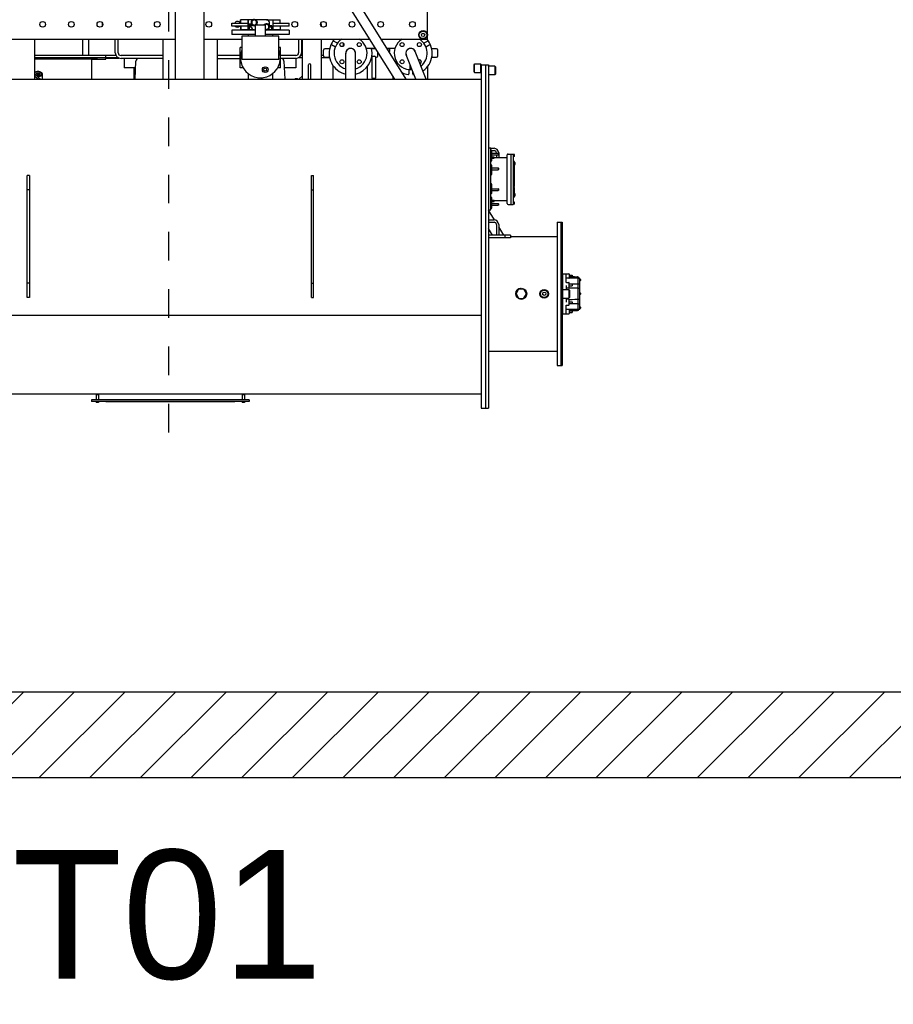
# Model space of a CAD drawing. Header units: metres. Extents: x 70279.8 to 70377.7, y 409251.8 to 409331.5.
# Tile 142 of 244: x 70322.8 to 70325.8, y 409310.7 to 409314.1. Entities that reach past the tile are written whole.
import ezdxf
from ezdxf.enums import TextEntityAlignment as Align

# ---------------------------------------------------------------- set-up
doc = ezdxf.new("R2010")
doc.units = ezdxf.units.M
doc.linetypes.add('CENTER', pattern=[2, 1.25, -0.25, 0.25, -0.25])
for name, color, linetype in [('02___PRT_ALL_AXES', 7, 'Continuous'), ('ASM_BASE_FEATURES', 7, 'Continuous'), ('PIPE', 7, 'Continuous'), ('PIPES', 7, 'Continuous'), ('PRT_AXIS', 7, 'Continuous')]:
    doc.layers.add(name, color=color, linetype=linetype)
doc.styles.add('Arial', font='arial.ttf')

# ---------------------------------------------------------------- blocks, each defined once
blk = doc.blocks.new('Transformer_Top_20170130')
at = {"color": 7, "linetype": 'Continuous'}
for p, q in [((-4360, 929), (-4360, 251)), ((-4085, 929), (-4085, -1091)), ((-3121, 903), (-3121, -24)), ((-3260, 551), (-3260, -713)), ((-4023.1, 486), (-4023.1, 494)), ((-4023.1, 494), (-3596.9, 494)), ((-3596.9, 486), (-4023.1, 486)), ((-3973.1, 486), (-3973.1, 494)), ((-3646.9, 486), (-3646.9, 494)), ((-3596.9, 486), (-3596.9, 494)), ((-3249.4, 467.5), (-3260, 455.1)), ((-3243.4, 467.5), (-3260, 448)), ((-3260, 467.5), (-3121, 467.5)), ((-3236.7, 466.2), (-3237.6, 467.5)), ((-3191, 270), (-3191, 467.5)), ((-3186, 174.9), (-3186, 467.5)), ((-3178, 183.8), (-3178, 467.5)), ((-3238.5, 443.2), (-3237.8, 444.2)), ((-3236.7, 445.8), (-3237.8, 444.2)), ((-3237.3, 444.9), (-3236.7, 445.8)), ((-3178, 300), (-3121, 300)), ((-3121, 280), (-3178, 280)), ((-4390, 252.5), (-4389.5, 253)), ((-4390, 245.5), (-4390, 252.5)), ((-4390, 245.5), (-4389.5, 245)), ((-4389.5, 245), (-4389.5, 253)), ((-4362, 253), (-4362, 245)), ((-4360, 251), (-4362, 253)), ((-4360, 247), (-4362, 245)), ((-4360, 251), (-4360, 247)), ((-4360, 247), (-4360, -259)), ((-3191, 270), (-3260, 270)), ((-4388, -231), (-4388, 219)), ((-4388, 219), (-4386, 219)), ((-3187, 220), (-3187, 172.4)), ((-3186, 220), (-3178, 220)), ((-3072.5, 231.5), (-3064, 231.5)), ((-3221, 115.6), (-3221, 156)), ((-3188, 156), (-3221, 156)), ((-3077.5, 144.8), (-3077.5, 135.2)), ((-3260, 120), (-3221, 120)), ((-3260, 117.5), (-3197.5, 114.5)), ((-3188, 21), (-3188, 128.2)), ((-3121, 21), (-3260, 21)), ((-3121, -124), (-3121, -255)), ((-3121, -169), (-3260, -169)), ((-3188, -169), (-3188, -250)), ((-4388, -231), (-4386, -231)), ((-3104.8, -302.5), (-3104.8, -220)), ((-3089.8, -220), (-3104.8, -220)), ((-3089.8, -302.5), (-3089.8, -220)), ((-3075.3, -276.5), (-3075.3, -220)), ((-3065.3, -220), (-3065.3, -276.5)), ((-4390, -257.5), (-4389.5, -257)), ((-4390, -264.5), (-4390, -257.5)), ((-4390, -264.5), (-4389.5, -265)), ((-4389.5, -265), (-4389.5, -257)), ((-4362, -257), (-4362, -265)), ((-4360, -259), (-4362, -257)), ((-4360, -263), (-4362, -265)), ((-4360, -259), (-4360, -263)), ((-4360, -263), (-4360, -1091)), ((-3221.3, -260.2), (-3221.3, -250)), ((-3221.3, -250), (-3149.3, -250)), ((-3190.3, -255), (-3190.3, -385)), ((-3110.3, -255), (-3190.3, -255)), ((-3149.3, -255), (-3149.3, -250)), ((-3110.3, -385), (-3110.3, -255)), ((-3089.8, -251), (-3087.8, -251)), ((-3087.8, -298.5), (-3087.8, -251)), ((-3075.3, -251.4), (-3087.8, -251.4)), ((-3065.3, -251.4), (-3052.8, -251.4)), ((-3052.8, -294.1), (-3052.8, -251)), ((-3240.8, -277.5), (-3260, -277.5)), ((-3104.8, -277.5), (-3110.3, -277.5)), ((-3110.3, -302.5), (-3070.3, -302.5)), ((-3052.8, -276.5), (-3087.8, -276.5)), ((-3087.8, -279), (-3072.9, -279)), ((-3074.2, -280.5), (-3084.8, -280.5)), ((-3077.8, -280.5), (-3077.8, -288.5)), ((-3074.2, -288.5), (-3074.2, -280.5)), ((-3072.9, -287.6), (-3067.8, -287.6)), ((-3067.4, -290.5), (-3072.1, -298.5)), ((-3072.1, -298.5), (-3067.4, -306.5)), ((-3070.3, -302.5), (-3070.3, -337.5)), ((-3067.8, -279), (-3052.8, -279)), ((-3058.2, -290.5), (-3067.4, -290.5)), ((-3067.4, -306.5), (-3058.2, -306.5)), ((-3053.6, -298.5), (-3058.2, -290.5)), ((-3058.2, -306.5), (-3053.6, -298.5)), ((-3255.1, -315), (-3260, -315)), ((-3255.1, -325), (-3260, -325)), ((-3255.3, -320), (-3255.3, -325)), ((-3110.3, -337.5), (-3070.3, -337.5)), ((-3104.8, -420), (-3104.8, -337.5)), ((-3089.8, -420), (-3089.8, -337.5)), ((-3084.8, -337.5), (-3087.1, -341.5)), ((-3087.1, -341.5), (-3082.4, -349.5)), ((-3073.2, -349.5), (-3068.6, -341.5)), ((-3068.6, -341.5), (-3070.9, -337.5)), ((-3052.8, -341.5), (-3052.8, -389)), ((-3240.8, -362.5), (-3260, -362.5)), ((-3104.8, -362.5), (-3110.3, -362.5)), ((-3087.8, -389), (-3087.8, -345.9)), ((-3052.8, -363.5), (-3087.8, -363.5)), ((-3084.8, -359.5), (-3073.9, -359.5)), ((-3082.4, -349.5), (-3073.2, -349.5)), ((-3075.3, -420), (-3075.3, -363.5)), ((-3065.3, -363.5), (-3065.3, -420)), ((-3197.5, -402.5), (-3260, -405.5)), ((-3221.3, -390), (-3221.3, -379.8)), ((-3221.3, -390), (-3149.3, -390)), ((-3221, -444), (-3221, -403.6)), ((-3190.3, -385), (-3110.3, -385)), ((-3188, -416.2), (-3188, -390)), ((-3149.3, -390), (-3149.3, -385)), ((-3121, -385), (-3121, -702.2)), ((-3089.8, -389), (-3087.8, -389)), ((-3075.3, -388.6), (-3087.8, -388.6)), ((-3065.3, -388.6), (-3052.8, -388.6)), ((-3188, -444), (-3221, -444)), ((-3089.8, -420), (-3104.8, -420)), ((-3248.7, -467.5), (-3260, -454.2)), ((-3260, -467.5), (-3121, -467.5)), ((-3186, -467.5), (-3186, -451.9)), ((-3178, -467.5), (-3178, -460.8)), ((-4023.1, -498), (-4023.1, -506)), ((-4023.1, -498), (-3596.9, -498)), ((-4023.1, -506), (-3596.9, -506)), ((-3973.1, -498), (-3973.1, -506)), ((-3646.9, -498), (-3646.9, -506)), ((-3596.9, -498), (-3596.9, -506)), ((-3260, -488.5), (-3210.7, -488.5)), ((-3260, -496.5), (-3210.7, -496.5)), ((-3121, -532.5), (-3260, -532.5)), ((-3186, -561.9), (-3186, -532.5)), ((-3183.9, -545), (-3183.9, -561.3)), ((-3159.3, -539.8), (-3178.8, -539.8)), ((-3178, -539.8), (-3178, -532.5)), ((-3154.2, -561.6), (-3154.2, -545)), ((-3070, -532.5), (-3075.2, -532.5)), ((-3070, -532.5), (-3066.5, -531.9)), ((-3066.5, -531.9), (-3064.8, -531)), ((-3260, -573.7), (-3213, -573.7)), ((-3139.6, -568.8), (-3147.3, -582.2)), ((-3135.2, -589.2), (-3127.5, -575.8)), ((-3144.5, -610), (-3134.9, -610)), ((-3217.1, -693.1), (-3260, -693.1)), ((-3257, -710), (-3260, -713)), ((-3260, -713), (-3260, -719)), ((-3260, -719), (-3260, -1091)), ((-3257, -722), (-3260, -719)), ((-3257, -710), (-3257, -722)), ((-3257, -710), (-3183, -710)), ((-3183, -722), (-3257, -722)), ((-3183.9, -708.7), (-3183.9, -710)), ((-3183.9, -722), (-3183.9, -724.9)), ((-3154.2, -723), (-3154.2, -708.4)), ((-3153, -714), (-3154.2, -714)), ((-3153, -717), (-3154.2, -717)), ((-3153, -722.3), (-3153, -689.8)), ((-3178.8, -730.1), (-3165.4, -730.1)), ((-3121, -742), (-3121, -903)), ((-3260, -783.7), (-3251.1, -783.7)), ((-3154.2, -771.6), (-3154.2, -762.8)), ((-3153, -790.2), (-3153, -762)), ((-3226.7, -838), (-3242.2, -838)), ((-3242.2, -852), (-3233.4, -852)), ((-3226.6, -843.5), (-3226.6, -846.5)), ((-3226.6, -843.5), (-3211.9, -843.5)), ((-3226.6, -846.5), (-3219.5, -846.5)), ((-3153, -844.4), (-3153, -842.5)), ((-3127.5, -904.2), (-3135.2, -890.8)), ((-3217.1, -903.1), (-3260, -903.1)), ((-3183.9, -918.7), (-3183.9, -934.9)), ((-3154.2, -934.9), (-3154.2, -918.4)), ((-3147.3, -897.8), (-3139.6, -911.2)), ((-3121, -903), (-1924.7, -903)), ((-3178.8, -940.1), (-3159.3, -940.1)), ((-3235, -1066), (-3237, -1068)), ((-3235, -1066), (-3209, -1066)), ((-3209, -1066), (-3207, -1068)), ((-4410, -1091), (-4410, -1116)), ((-3209, -1091), (-4410, -1091)), ((-3237, -1068), (-3207, -1068)), ((-3235, -1091), (-3237, -1089)), ((-3207, -1089), (-3237, -1089)), ((-3210, -1091), (-3210, -1116)), ((-3209, -1091), (-3207, -1089)), ((-3210, -1106), (-4410, -1106)), ((-3210, -1116), (-4410, -1116)), ((-3815, -1193), (-3815, -1116)), ((-3805, -1193), (-3805, -1116)), ((-3760, -1116), (-3760, -1136)), ((-3752, -1116), (-3752, -1136)), ((-3718.5, -1124.2), (-3718.5, -1116)), ((-3717.4, -1125.2), (-3710.7, -1125.2)), ((-3710.8, -1125.2), (-3710.8, -1127)), ((-3709.8, -1128), (-3675.2, -1128)), ((-3707.8, -1125.2), (-3654.6, -1125.2)), ((-3687.7, -1131.1), (-3687.8, -1131.9)), ((-3687.8, -1131.9), (-3687.8, -1132.9)), ((-3687.8, -1132.9), (-3687.7, -1133.8)), ((-3687.7, -1133.8), (-3687.7, -1134.5)), ((-3687.4, -1131.1), (-3687.6, -1132.7)), ((-3687.6, -1132.7), (-3687.4, -1134.1)), ((-3687, -1132.7), (-3687.6, -1132.7)), ((-3687.4, -1131.1), (-3687.2, -1130.9)), ((-3687.2, -1131.1), (-3687.4, -1131.1)), ((-3687.1, -1133.9), (-3687.4, -1134.1)), ((-3687, -1132.3), (-3687.2, -1130.9)), ((-3687.1, -1133.9), (-3687, -1132.3)), ((-3684.3, -1129), (-3686.8, -1129)), ((-3685, -1129), (-3685, -1128)), ((-3683.9, -1135.3), (-3683.8, -1134.4)), ((-3683.7, -1132), (-3683.8, -1130.9)), ((-3683.8, -1134.4), (-3683.7, -1133.3)), ((-3683.8, -1134.5), (-3683.4, -1134.5)), ((-3683.7, -1133.3), (-3683.7, -1132)), ((-3683.5, -1131.5), (-3683.4, -1132.3)), ((-3683.4, -1132.3), (-3683.4, -1133.2)), ((-3683.4, -1133.2), (-3683.4, -1134.1)), ((-3674, -1127), (-3674, -1125.2)), ((-3674, -1127.3), (-3674, -1127)), ((-3659.4, -1125.2), (-3659.4, -1127)), ((-3658.3, -1128), (-3627.8, -1128)), ((-3647.6, -1125.2), (-3572.4, -1125.2)), ((-3626.7, -1127.2), (-3626.6, -1127)), ((-3626.6, -1127), (-3626.6, -1125.2)), ((-3593.4, -1127), (-3593.4, -1125.2)), ((-3593.4, -1127), (-3593.3, -1127.2)), ((-3592.2, -1128), (-3561.7, -1128)), ((-3565.4, -1125.2), (-3512.2, -1125.2)), ((-3560.6, -1125.2), (-3560.6, -1127)), ((-3546, -1127), (-3546, -1125.2)), ((-3546, -1127), (-3546, -1127.2)), ((-3544.9, -1128), (-3544.8, -1128)), ((-3544.8, -1128), (-3510.2, -1128)), ((-3536.6, -1134.1), (-3536.6, -1133.2)), ((-3536.5, -1134.9), (-3536.6, -1134.1)), ((-3536.3, -1134.5), (-3536.6, -1134.5)), ((-3536.2, -1130), (-3536.4, -1131)), ((-3536.4, -1131), (-3536.4, -1132.1)), ((-3536.4, -1132.1), (-3536.4, -1133.3)), ((-3536.4, -1133.3), (-3536.3, -1134.4)), ((-3536.3, -1134.4), (-3536.2, -1135.3)), ((-3536.1, -1129.3), (-3536.2, -1130)), ((-3535.8, -1129), (-3536.1, -1129.3)), ((-3535.8, -1129), (-3533.3, -1129)), ((-3535.8, -1129), (-3535.8, -1129)), ((-3535, -1129), (-3535, -1128)), ((-3532.9, -1130.8), (-3533.1, -1131.7)), ((-3533.1, -1131.5), (-3532.6, -1131.5)), ((-3533.1, -1133.5), (-3533.1, -1131.7)), ((-3533.1, -1133.3), (-3532.6, -1133.3)), ((-3533.1, -1133.5), (-3532.8, -1134.2)), ((-3532.6, -1131.5), (-3532.9, -1130.8)), ((-3532.8, -1134.2), (-3532.6, -1133.3)), ((-3532.6, -1131.5), (-3532.6, -1133.3)), ((-3532.6, -1135.2), (-3532.5, -1134.7)), ((-3532.4, -1130.5), (-3532.5, -1130)), ((-3532.5, -1134.7), (-3532.4, -1134)), ((-3532.4, -1131.3), (-3532.4, -1130.5)), ((-3532.3, -1132.2), (-3532.4, -1131.3)), ((-3532.4, -1134), (-3532.3, -1133.2)), ((-3532.3, -1133.2), (-3532.3, -1132.2)), ((-3510, -1128), (-3510, -1136)), ((-3509.3, -1125.2), (-3502.6, -1125.2)), ((-3509.2, -1125.2), (-3509.2, -1127)), ((-3502, -1125), (-3502, -1136)), ((-3501.5, -1124.2), (-3501.5, -1116)), ((-3243, -1116), (-3245, -1118)), ((-3245, -1118), (-3215, -1118)), ((-3217, -1116), (-3215, -1118)), ((-3768, -1144), (-3805, -1144)), ((-3768, -1152), (-3805, -1152)), ((-3700.3, -1151), (-3700.8, -1150.5)), ((-3700.5, -1150.5), (-3700.8, -1150.5)), ((-3694.8, -1150.5), (-3700.5, -1150.5)), ((-3695.3, -1151), (-3700.3, -1151)), ((-3695.3, -1151), (-3694.8, -1150.5)), ((-3684.3, -1136), (-3686.8, -1136)), ((-3685, -1179.2), (-3685, -1136)), ((-3684.3, -1136), (-3684.1, -1135.8)), ((-3684.1, -1135.8), (-3683.9, -1135.3)), ((-3683.9, -1135.8), (-3684, -1135.5)), ((-3683.9, -1135.8), (-3683.9, -1135.8)), ((-3648.9, -1151), (-3649.4, -1150.5)), ((-3643.4, -1150.5), (-3649.4, -1150.5)), ((-3643.9, -1151), (-3648.9, -1151)), ((-3643.9, -1151), (-3643.4, -1150.5)), ((-3576.1, -1151), (-3576.6, -1150.5)), ((-3570.6, -1150.5), (-3576.6, -1150.5)), ((-3571.1, -1151), (-3576.1, -1151)), ((-3571.1, -1151), (-3570.6, -1150.5)), ((-3536.4, -1135.5), (-3536.5, -1134.9)), ((-3536.2, -1135.8), (-3536.4, -1135.5)), ((-3536.2, -1135.3), (-3536, -1135.9)), ((-3536.1, -1135.8), (-3536.2, -1135.8)), ((-3536.1, -1135.8), (-3536.1, -1135.8)), ((-3536, -1135.9), (-3535.8, -1136)), ((-3535.8, -1136), (-3533.3, -1136)), ((-3535.8, -1136), (-3535.8, -1136)), ((-3535, -1179.2), (-3535, -1136)), ((-3525.2, -1144), (-3535, -1144)), ((-3518, -1152), (-3535, -1152)), ((-3533.2, -1136), (-3533.1, -1136)), ((-3533.1, -1136), (-3532.9, -1135.8)), ((-3524.7, -1151), (-3525.2, -1150.5)), ((-3519.5, -1150.5), (-3525.2, -1150.5)), ((-3519.7, -1151), (-3524.7, -1151)), ((-3519.7, -1151), (-3519.2, -1150.5)), ((-3519.2, -1150.5), (-3519.5, -1150.5)), ((-3518, -1144), (-3519.2, -1144)), ((-3243, -1141), (-3245, -1139)), ((-3215, -1139), (-3245, -1139)), ((-3217, -1141), (-3243, -1141)), ((-3217, -1141), (-3215, -1139)), ((-3805, -1173), (-3815, -1173)), ((-3805, -1193), (-3815, -1193)), ((-3698, -1185.2), (-3698, -1202.2)), ((-3522, -1194.2), (-3698, -1194.2)), ((-3697, -1203.2), (-3523, -1203.2)), ((-3695, -1182.2), (-3525, -1182.2)), ((-3522, -1185.2), (-3522, -1202.2)), ((-4026, -1221.9), (-4026, -1240.1)), ((-4010.1, -1212.6), (-4025.9, -1221.7)), ((-3994.1, -1221.7), (-4009.9, -1212.6)), ((-3994, -1240.1), (-3994, -1221.9)), ((-3697, -1206.9), (-3697, -1203.7)), ((-3696.5, -1207.4), (-3690.5, -1207.4)), ((-3690, -1206.9), (-3690, -1203.7)), ((-3672.5, -1206.9), (-3672.5, -1203.7)), ((-3672, -1207.4), (-3666, -1207.4)), ((-3668, -1208.9), (-3668, -1207.4)), ((-3667.5, -1209.4), (-3661.5, -1209.4)), ((-3665.5, -1206.9), (-3665.5, -1203.7)), ((-3613.5, -1205.2), (-3665.5, -1205.2)), ((-3661, -1208.9), (-3661, -1205.7)), ((-3657.5, -1205.2), (-3657.5, -1206.2)), ((-3647.4, -1206.2), (-3657.5, -1206.2)), ((-3647.4, -1205.2), (-3647.4, -1206.2)), ((-3645.7, -1205.2), (-3645.7, -1206.2)), ((-3638.3, -1206.2), (-3645.7, -1206.2)), ((-3643.6, -1205.2), (-3643.6, -1206.2)), ((-3638.3, -1205.2), (-3638.3, -1206.2)), ((-3636.9, -1205.2), (-3636.9, -1206.2)), ((-3634.8, -1206.2), (-3636.9, -1206.2)), ((-3634.8, -1205.2), (-3634.8, -1206.2)), ((-3633, -1205.2), (-3633, -1206.2)), ((-3629.1, -1206.2), (-3633, -1206.2)), ((-3629.1, -1205.2), (-3629.1, -1206.2)), ((-3628.6, -1205.2), (-3628.6, -1206.2)), ((-3628.5, -1206.2), (-3628.6, -1206.2)), ((-3628.4, -1205.2), (-3628.4, -1206.2)), ((-3621.6, -1206.2), (-3628.4, -1206.2)), ((-3621.6, -1205.2), (-3621.6, -1206.2)), ((-3620.5, -1205.2), (-3620.5, -1206.2)), ((-3620.4, -1206.2), (-3620.5, -1206.2)), ((-3620.3, -1205.2), (-3620.3, -1206.2)), ((-3613.5, -1206.2), (-3620.3, -1206.2)), ((-3613.5, -1206.9), (-3613.5, -1203.7)), ((-3613, -1207.4), (-3607, -1207.4)), ((-3606.5, -1206.9), (-3606.5, -1203.7)), ((-3554.5, -1205.2), (-3606.5, -1205.2)), ((-3600.2, -1206.2), (-3606.5, -1206.2)), ((-3605.5, -1205.2), (-3605.5, -1206.2)), ((-3600.2, -1205.2), (-3600.2, -1206.2)), ((-3598.7, -1205.2), (-3598.7, -1206.2)), ((-3590, -1206.2), (-3598.7, -1206.2)), ((-3590.5, -1205.2), (-3590.5, -1206.2)), ((-3590, -1205.2), (-3590, -1206.2)), ((-3588.6, -1205.2), (-3588.6, -1206.2)), ((-3581.6, -1206.2), (-3588.6, -1206.2)), ((-3588.3, -1205.2), (-3588.3, -1206.2)), ((-3587.3, -1205.2), (-3587.3, -1206.2)), ((-3582, -1205.2), (-3582, -1206.2)), ((-3581.6, -1205.2), (-3581.6, -1206.2)), ((-3580.5, -1205.2), (-3580.5, -1206.2)), ((-3573.4, -1206.2), (-3580.5, -1206.2)), ((-3580.2, -1205.2), (-3580.2, -1206.2)), ((-3579.2, -1205.2), (-3579.2, -1206.2)), ((-3573.9, -1205.2), (-3573.9, -1206.2)), ((-3573.4, -1205.2), (-3573.4, -1206.2)), ((-3571.9, -1205.2), (-3571.9, -1206.2)), ((-3562.5, -1206.2), (-3571.9, -1206.2)), ((-3569.8, -1205.2), (-3569.8, -1206.2)), ((-3565.5, -1205.2), (-3565.5, -1206.2)), ((-3562.7, -1205.2), (-3562.7, -1206.2)), ((-3562.5, -1205.2), (-3562.5, -1206.2)), ((-3559, -1208.9), (-3559, -1205.7)), ((-3558.5, -1209.4), (-3552.5, -1209.4)), ((-3554.5, -1206.9), (-3554.5, -1203.7)), ((-3554, -1207.4), (-3548, -1207.4)), ((-3552, -1208.9), (-3552, -1207.4)), ((-3547.5, -1206.9), (-3547.5, -1203.7)), ((-3530, -1206.9), (-3530, -1203.7)), ((-3529.5, -1207.4), (-3523.5, -1207.4)), ((-3523, -1206.9), (-3523, -1203.7)), ((-4025.9, -1240.3), (-4010.1, -1249.4)), ((-4009.9, -1249.4), (-3994.1, -1240.3)), ((-4024, -1375), (-4079, -1375)), ((-4073.5, -1374), (-4074.5, -1375)), ((-4071.5, -1374), (-4070.5, -1375)), ((-4042.2, -1374), (-4043.2, -1375)), ((-4040.3, -1374), (-4039.3, -1375)), ((-4023, -1374), (-4025, -1376)), ((-3997, -1374), (-3995, -1376)), ((-3941, -1375), (-3996, -1375)), ((-3979.7, -1374), (-3980.7, -1375)), ((-3977.8, -1374), (-3976.8, -1375)), ((-3948.5, -1374), (-3949.5, -1375)), ((-3946.5, -1374), (-3945.5, -1375)), ((-3941, -1375), (-3941, -1375)), ((-4080, -1376), (-4080, -1397)), ((-4065.9, -1398), (-4079, -1398)), ((-4078.7, -1388), (-4049.9, -1388)), ((-4075, -1409), (-4075.5, -1408.5)), ((-4069.5, -1408.5), (-4075.5, -1408.5)), ((-4070, -1409), (-4075, -1409)), ((-4070, -1409), (-4069.5, -1408.5)), ((-4069, -1398), (-4069, -1416.8)), ((-4065.9, -1388), (-4065.8, -1388)), ((-4065.8, -1388), (-4065.6, -1388)), ((-4065.6, -1388), (-4065.4, -1388.1)), ((-4064.9, -1434), (-4065.5, -1399)), ((-4064.8, -1397), (-4064.9, -1389)), ((-4064.8, -1398.6), (-4064.2, -1434)), ((-4049.5, -1389), (-4049.5, -1397)), ((-4048.5, -1398), (-4031, -1398)), ((-4045.4, -1398), (-4045.4, -1398.1)), ((-4045.4, -1398.1), (-4045.2, -1398.6)), ((-4043.7, -1409), (-4044.3, -1408.5)), ((-4038.3, -1408.5), (-4044.3, -1408.5)), ((-4038.8, -1409), (-4043.7, -1409)), ((-4025, -1388), (-4038.8, -1388)), ((-4038.8, -1409), (-4038.3, -1408.5)), ((-4029.3, -1388), (-4029.3, -1388)), ((-4029.1, -1397), (-4029.2, -1389)), ((-4025, -1376), (-3995, -1376)), ((-4023, -1399), (-4025, -1397)), ((-3995, -1397), (-4025, -1397)), ((-3997, -1399), (-4023, -1399)), ((-3997, -1399), (-3995, -1397)), ((-3981.2, -1388), (-3995, -1388)), ((-3990.9, -1397), (-3990.8, -1389)), ((-3990.7, -1388), (-3990.7, -1388)), ((-3989, -1398), (-3971.5, -1398)), ((-3981.2, -1409), (-3981.8, -1408.5)), ((-3975.8, -1408.5), (-3981.8, -1408.5)), ((-3976.3, -1409), (-3981.2, -1409)), ((-3976.3, -1409), (-3975.8, -1408.5)), ((-3974.8, -1398.6), (-3974.6, -1398.1)), ((-3974.6, -1398.1), (-3974.6, -1398)), ((-3970.5, -1389), (-3970.5, -1397)), ((-3970.1, -1388), (-3941.3, -1388)), ((-3955.7, -1428), (-3955.2, -1398.6)), ((-3955.2, -1397), (-3955.1, -1389)), ((-3955.1, -1434), (-3954.5, -1399)), ((-3954.4, -1388), (-3954.6, -1388.1)), ((-3954.2, -1388), (-3954.4, -1388)), ((-3954.1, -1388), (-3954.2, -1388)), ((-3941, -1398), (-3954.1, -1398)), ((-3951, -1416.8), (-3951, -1398)), ((-3950, -1409), (-3950.5, -1408.5)), ((-3944.5, -1408.5), (-3950.5, -1408.5)), ((-3945, -1409), (-3950, -1409)), ((-3945, -1409), (-3944.5, -1408.5)), ((-3940, -1376), (-3940, -1397)), ((-4069, -1417), (-4069, -1426)), ((-4065.2, -1417), (-4069, -1417)), ((-4068, -1427), (-4065, -1427)), ((-4068, -1430.7), (-4068, -1427.5)), ((-4067.5, -1431.2), (-4064.9, -1431.2)), ((-3955, -1428), (-4065, -1428)), ((-4063.9, -1435), (-4013, -1435)), ((-4056.3, -1437.2), (-4059.8, -1437.2)), ((-4044.9, -1428), (-4044.9, -1434)), ((-4029.3, -1428), (-4029.3, -1434)), ((-4012.3, -1435), (-4007.8, -1435)), ((-4008.2, -1437.2), (-4011.8, -1437.2)), ((-4007, -1435), (-3958.1, -1435)), ((-3990.7, -1428), (-3990.7, -1434)), ((-3975, -1418.2), (-3975.1, -1428)), ((-3975.1, -1428), (-3975.1, -1434)), ((-3960.2, -1437.2), (-3963.7, -1437.2)), ((-3958, -1435), (-3956.1, -1435)), ((-3955.7, -1428), (-3955.8, -1434)), ((-3955.1, -1431.2), (-3952.5, -1431.2)), ((-3955, -1427), (-3952, -1427)), ((-3951, -1417), (-3954.8, -1417)), ((-3952, -1430.7), (-3952, -1427.5)), ((-3951, -1417), (-3951, -1426))]:
    blk.add_line(p, q, dxfattribs=at)
for points in [[(-3250.3, 459.5), (-3250.3, 458.9), (-3250.5, 456.9), (-3250.5, 454.9), (-3250.3, 452.8), (-3250, 450.9), (-3249.6, 449), (-3249, 447.3), (-3248.3, 445.7), (-3247.5, 444.3), (-3246.7, 443.1), (-3245.7, 442.2), (-3244.7, 441.5), (-3243.6, 441.1), (-3242.6, 441)], [(-3246.1, 464.3), (-3246.5, 463.4), (-3247, 461.9), (-3247.4, 460.3), (-3247.6, 458.6), (-3247.7, 456.8), (-3247.7, 455), (-3247.6, 453.3), (-3247.3, 451.6), (-3246.9, 449.9), (-3246.5, 448.4), (-3245.9, 447.1), (-3245.2, 445.8), (-3244.4, 444.8), (-3243.6, 444), (-3242.7, 443.4), (-3241.8, 443.1), (-3240.9, 443), (-3239.9, 443.1), (-3239, 443.5), (-3238.2, 444.1), (-3237.3, 444.9)], [(-3240.9, 450), (-3241.4, 450.1), (-3241.9, 450.3), (-3242.4, 450.7), (-3242.9, 451.3), (-3243.3, 452), (-3243.6, 452.8), (-3243.8, 453.8), (-3244, 454.8), (-3244.1, 455.8), (-3244, 456.9), (-3243.9, 457.9), (-3243.7, 458.8), (-3243.4, 459.7), (-3243, 460.5), (-3242.6, 461.1)], [(-3242.6, 461.1), (-3242.1, 461.6), (-3241.6, 461.9), (-3241, 462), (-3240.9, 462)], [(-3240.9, 462), (-3240.5, 461.9), (-3239.9, 461.7), (-3239.4, 461.3), (-3239, 460.7), (-3238.6, 460), (-3238.2, 459.1), (-3238, 458.2), (-3237.8, 457.2), (-3237.8, 456.2), (-3237.8, 455.1), (-3237.9, 454.1), (-3238.1, 453.1), (-3238.4, 452.3), (-3238.8, 451.5), (-3239.3, 450.9)], [(-3239.3, 450.9), (-3239.8, 450.4), (-3240.3, 450.1), (-3240.8, 450), (-3240.9, 450)], [(-3236.7, 466.2), (-3237.4, 467.1), (-3237.8, 467.5)], [(-3236.7, 445.8), (-3236.6, 446), (-3235.9, 447.2), (-3235.3, 448.6), (-3234.8, 450.1), (-3234.5, 451.7), (-3234.2, 453.4), (-3234.1, 455.2), (-3234.1, 457), (-3234.2, 458.7), (-3234.5, 460.4), (-3234.9, 462.1), (-3235.4, 463.6), (-3236, 464.9), (-3236.7, 466.2)], [(-3242.6, 441), (-3241.5, 441.1), (-3240.4, 441.6), (-3239.4, 442.3), (-3238.5, 443.2)], [(-3260, -450.8), (-3259.8, -449.8), (-3259.5, -448.1), (-3259.4, -446.3), (-3259.4, -444.5), (-3259.5, -442.8), (-3259.7, -441.1), (-3260, -439.9)], [(-3710.7, -1125.2), (-3710.2, -1125.1), (-3709.2, -1125.1), (-3707.8, -1125.2)], [(-3686.8, -1129), (-3687.1, -1129.1), (-3687.3, -1129.3), (-3687.5, -1129.6), (-3687.6, -1129.9), (-3687.7, -1130.4), (-3687.7, -1131.1)], [(-3687.7, -1134.5), (-3687.6, -1135), (-3687.5, -1135.4), (-3687.3, -1135.7), (-3687.1, -1135.9), (-3686.8, -1136)], [(-3683.8, -1130.9), (-3683.9, -1129.9), (-3684.1, -1129.3), (-3684.3, -1129), (-3684.3, -1129)], [(-3683.4, -1134.1), (-3683.5, -1134.9), (-3683.6, -1135.5), (-3683.8, -1135.8), (-3683.9, -1135.8)], [(-3683.8, -1130.6), (-3683.8, -1130.6), (-3683.6, -1130.9), (-3683.5, -1131.5)], [(-3675.2, -1128), (-3675.1, -1128), (-3674.6, -1127.9), (-3674.2, -1127.6), (-3674, -1127.3)], [(-3654.6, -1125.2), (-3652.5, -1125.1), (-3650.1, -1125.1), (-3647.6, -1125.2)], [(-3627.8, -1128), (-3627.7, -1128), (-3627.2, -1127.8), (-3626.8, -1127.6), (-3626.7, -1127.2)], [(-3593.3, -1127.2), (-3593.2, -1127.6), (-3592.8, -1127.8), (-3592.3, -1128), (-3592.2, -1128)], [(-3572.4, -1125.2), (-3569.9, -1125.1), (-3567.5, -1125.1), (-3565.4, -1125.2)], [(-3546, -1127.2), (-3545.8, -1127.6), (-3545.4, -1127.9), (-3544.9, -1128)], [(-3536.6, -1133.2), (-3536.6, -1132.3), (-3536.5, -1131.5), (-3536.4, -1130.9)], [(-3532.5, -1130), (-3532.7, -1129.6), (-3532.8, -1129.3), (-3533, -1129.1), (-3533.3, -1129)], [(-3512.2, -1125.2), (-3510.8, -1125.1), (-3509.8, -1125.1), (-3509.3, -1125.2)], [(-3533.3, -1136), (-3533.3, -1136), (-3533.2, -1136)], [(-3532.9, -1135.8), (-3532.7, -1135.5), (-3532.6, -1135.2)], [(-4026.4, -1221.8), (-4026.4, -1221.7), (-4026.3, -1221.5), (-4026.2, -1221.4)], [(-4010.2, -1212.2), (-4010.1, -1212.2), (-4009.9, -1212.2), (-4009.8, -1212.2)], [(-3993.8, -1221.4), (-3993.7, -1221.5), (-3993.6, -1221.7), (-3993.6, -1221.8)], [(-4026.2, -1240.6), (-4026.3, -1240.5), (-4026.4, -1240.3), (-4026.4, -1240.2)], [(-4009.8, -1249.8), (-4009.9, -1249.8), (-4010.1, -1249.8), (-4010.2, -1249.8)], [(-3993.6, -1240.2), (-3993.6, -1240.3), (-3993.7, -1240.5), (-3993.8, -1240.6)], [(-4065.4, -1388.1), (-4065.1, -1388.3), (-4065, -1388.6), (-4064.9, -1389)], [(-4064.8, -1398.6), (-4064.8, -1398.1), (-4064.8, -1397.5), (-4064.8, -1397)], [(-4044.9, -1428), (-4045, -1418.2), (-4045.1, -1408.4), (-4045.2, -1398.6)], [(-4029.6, -1398.6), (-4029.4, -1398.1), (-4029.2, -1397.5), (-4029.1, -1397)], [(-4029.6, -1398.6), (-4029.5, -1408.4), (-4029.4, -1418.2), (-4029.3, -1428)], [(-4029.3, -1388), (-4029.3, -1388), (-4029.3, -1388.1)], [(-4029.3, -1388.1), (-4029.3, -1388.3), (-4029.2, -1388.6), (-4029.2, -1389)], [(-3990.9, -1397), (-3990.8, -1397.5), (-3990.6, -1398.1), (-3990.4, -1398.6)], [(-3990.7, -1388.1), (-3990.7, -1388.3), (-3990.8, -1388.6), (-3990.8, -1389)], [(-3990.7, -1388), (-3990.7, -1388), (-3990.7, -1388.1)], [(-3990.7, -1428), (-3990.6, -1418.2), (-3990.5, -1408.4), (-3990.4, -1398.6)], [(-3974.8, -1398.6), (-3974.9, -1408.4), (-3975, -1418.2)], [(-3955.2, -1397), (-3955.2, -1397.5), (-3955.2, -1398.1), (-3955.2, -1398.6)], [(-3954.6, -1388.1), (-3954.9, -1388.3), (-3955, -1388.6), (-3955.1, -1389)], [(-4063.9, -1434.7), (-4064.1, -1434.4), (-4064.2, -1434)], [(-4063.2, -1435), (-4063.5, -1434.9), (-4063.9, -1434.7)], [(-4044.3, -1435), (-4044.5, -1434.9), (-4044.7, -1434.7), (-4044.8, -1434.4), (-4044.9, -1434)], [(-4028.9, -1435), (-4029, -1434.9), (-4029.2, -1434.7), (-4029.3, -1434.4), (-4029.3, -1434)], [(-3991.1, -1435), (-3991, -1434.9), (-3990.8, -1434.7), (-3990.7, -1434.4), (-3990.7, -1434)], [(-3975.7, -1435), (-3975.5, -1434.9), (-3975.3, -1434.7), (-3975.2, -1434.4), (-3975.1, -1434)], [(-3956.8, -1435), (-3956.5, -1434.9), (-3956.1, -1434.7)], [(-3956.1, -1434.7), (-3955.9, -1434.4), (-3955.8, -1434)]]:
    blk.add_lwpolyline(points, dxfattribs=at)
for centre, radius in [((-3227.3, -337), 10), ((-3227.3, -337), 5), ((-3106, -888), 15), ((-3106, -888), 13), ((-3106, -888), 6), ((-4010, -1231), 19), ((-4010, -1311), 15), ((-4010, -1311), 13), ((-4010, -1311), 6)]:
    blk.add_circle(centre, radius, dxfattribs=at)
for centre, radius, start, end in [((-3168, 166.5), 20, 90, 180), ((-3168, 166.5), 10, 90, 180), ((-3198, 104.5), 10, 0, 87.1844), ((-3185.3, -320), 70, 68.2132, 291.7868), ((-3084.8, -283.5), 3, 90, 180), ((-3077.8, -298.5), 10, 90, 180), ((-3062.8, -341.5), 10, 270, 0), ((-3084.8, -356.5), 3, 180, 270), ((-3198, -392.5), 10, 272.8156, 0), ((-3168, -443.5), 20, 180, 270), ((-3168, -443.5), 10, 180, 270), ((-3210.7, -492.5), 4, 270, 90), ((-3178.8, -545), 5.13, 90, 180), ((-3159.3, -545), 5.13, 0, 90), ((-3070, -520.5), 12, 270, 297.156), ((-3169.8, -635), 75, 67.0819, 166.9948), ((-3141.3, -567.8), 2, 330, 67.0819), ((-3169.8, -635), 75, 52.928, 66.8561), ((-3125.7, -576.8), 2, 52.9181, 150), ((-3169.8, -635), 75, 49.3431, 52.9181), ((-3145.3, -592.6), 7, 281.0372, 307.2516), ((-3169.8, -635), 75, 193.0053, 282.9299), ((-3183, -713), 3, 0, 90), ((-3183, -719), 3, 270, 0), ((-3178.8, -724.9), 5.13, 180, 270), ((-3169.8, -845), 75, 77.0702, 87.2062), ((-3169.8, -845), 75, 156.9735, 172.9181), ((-3242.2, -836), 2, 172.9181, 270), ((-3242.2, -854), 2, 90, 187.0819), ((-3169.8, -845), 75, 187.0819, 188.5401), ((-3169.8, -845), 75, 214.5431, 310.6568), ((-3145.3, -887.4), 7, 52.7484, 78.9628), ((-3141.3, -912.2), 2, 292.9181, 30), ((-3125.7, -903.2), 2, 210, 307.0819), ((-3178.8, -934.9), 5.13, 180, 270), ((-3159.3, -934.9), 5.13, 270, 0), ((-3717.5, -1124.2), 1, 180, 270), ((-3709.8, -1127), 1, 180, 270), ((-3658.4, -1127), 1, 180, 270), ((-3561.6, -1127), 1, 270, 0), ((-3510.2, -1127), 1, 270, 0), ((-3502.5, -1124.2), 1, 270, 0), ((-3768, -1136), 16, 270, 0), ((-3768, -1136), 8, 270, 0), ((-3518, -1136), 16, 270, 0), ((-3518, -1136), 8, 270, 0), ((-3695, -1185.2), 3, 90, 180), ((-3697, -1202.2), 1, 180, 270), ((-3696.5, -1203.7), 0.5, 90, 180), ((-3690.5, -1203.7), 0.5, 0, 90), ((-3688, -1179.2), 3, 271.6813, 0), ((-3672, -1203.7), 0.5, 90, 180), ((-3666, -1203.7), 0.5, 0, 90), ((-3613, -1203.7), 0.5, 90, 180), ((-3607, -1203.7), 0.5, 0, 90), ((-3554, -1203.7), 0.5, 90, 180), ((-3548, -1203.7), 0.5, 0, 90), ((-3532, -1179.2), 3, 180, 268.3187), ((-3529.5, -1203.7), 0.5, 90, 180), ((-3525, -1185.2), 3, 0, 90), ((-3523.5, -1203.7), 0.5, 0, 90), ((-3523, -1202.2), 1, 270, 0), ((-4025.8, -1221.9), 0.2, 120, 180.0002), ((-4010, -1212.8), 0.2, 60, 120), ((-3994.2, -1221.9), 0.2, 360, 60.0001), ((-3696.5, -1206.9), 0.5, 180, 270), ((-3690.5, -1206.9), 0.5, 270, 0), ((-3672, -1206.9), 0.5, 180, 270), ((-3667.5, -1208.9), 0.5, 180, 270), ((-3666, -1206.9), 0.5, 270, 0), ((-3661.5, -1205.7), 0.5, 0, 90), ((-3661.5, -1208.9), 0.5, 270, 0), ((-3613, -1206.9), 0.5, 180, 270), ((-3607, -1206.9), 0.5, 270, 0), ((-3558.5, -1205.7), 0.5, 90, 180), ((-3558.5, -1208.9), 0.5, 180, 270), ((-3554, -1206.9), 0.5, 180, 270), ((-3552.5, -1208.9), 0.5, 270, 0), ((-3548, -1206.9), 0.5, 270, 0), ((-3529.5, -1206.9), 0.5, 180, 270), ((-3523.5, -1206.9), 0.5, 270, 0), ((-4025.8, -1240.1), 0.2, 180, 240.0001), ((-4010, -1249.2), 0.2, 240, 300), ((-3994.2, -1240.1), 0.2, 300, 0), ((-4079, -1376), 1, 90, 180), ((-4063.5, -1375), 1, 90, 180), ((-3956.5, -1375), 1, 0, 90), ((-3941, -1376), 1, 0, 90), ((-4079, -1397), 1, 180, 270), ((-4066.5, -1399), 1, 1, 67.75), ((-4050.5, -1389), 1, 0, 90), ((-4048.5, -1397), 1, 180, 270), ((-3971.5, -1397), 1, 270, 0), ((-3969.5, -1389), 1, 90, 180), ((-3953.5, -1399), 1, 112.25, 179), ((-3941, -1397), 1, 270, 0), ((-4068.8, -1416.8), 0.2, 180, 240), ((-4068, -1426), 1, 180, 270), ((-4067.5, -1427.5), 0.5, 90, 180), ((-4067.5, -1430.7), 0.5, 180, 270), ((-4063.9, -1434), 1, 181, 270), ((-4058.1, -1433.5), 4.08, 201.2393, 244.4072), ((-4058.1, -1433.5), 4.08, 295.5928, 338.7607), ((-4010, -1433.5), 4.08, 201.2393, 244.4072), ((-4010, -1433.5), 4.08, 295.5928, 338.7607), ((-3961.9, -1433.5), 4.08, 201.2393, 244.4072), ((-3961.9, -1433.5), 4.08, 295.5928, 338.7607), ((-3956.1, -1434), 1, 270, 359), ((-3952.5, -1427.5), 0.5, 0, 90), ((-3952.5, -1430.7), 0.5, 270, 0), ((-3952, -1426), 1, 270, 0), ((-3951.2, -1416.8), 0.2, 300, 0)]:
    blk.add_arc(centre, radius, start, end, dxfattribs=at)
at = {"layer": '02___PRT_ALL_AXES', "color": 7, "linetype": 'Continuous'}
for p, q in [((-3260, 441), (-3242.6, 441)), ((-3168, 186.5), (-3121, 186.5)), ((-3168, 176.5), (-3121, 176.5)), ((-3188, 128.2), (-3188, 166.5)), ((-3178, 21), (-3178, 166.5)), ((-3178, -250), (-3178, -169)), ((-3178, -443.5), (-3178, -390)), ((-3188, -443.5), (-3188, -416.2)), ((-3121, -453.5), (-3168, -453.5)), ((-3121, -463.5), (-3168, -463.5)), ((-3237, -1068), (-3237, -1089)), ((-3207, -1068), (-3207, -1089)), ((-4210, -1116), (-4210, -1356)), ((-3245, -1139), (-3245, -1118)), ((-3215, -1139), (-3215, -1118)), ((-3810, -1193), (-3810, -1356)), ((-4260.5, -1356), (-4260.5, -1374)), ((-3759.5, -1356), (-4260.5, -1356)), ((-3759.5, -1369), (-4260.5, -1369)), ((-3759.5, -1371), (-4260.5, -1371)), ((-3759.5, -1374), (-4260.5, -1374)), ((-3759.5, -1356), (-3759.5, -1374)), ((-4025, -1376), (-4025, -1397)), ((-3995, -1376), (-3995, -1397))]:
    blk.add_line(p, q, dxfattribs=at)
for centre in [(-3069, 440), (-3069, 340), (-3069, 240), (-3069, 140), (-3069, 40), (-3069, -140), (-3069, -440), (-3069, -540), (-3069, -640), (-3069, -740), (-3069, -851)]:
    blk.add_circle(centre, 10, dxfattribs=at)
for start, end in [(130.3994, 229.6006), (291.9257, 68.0743)]:
    blk.add_arc((-3069, -240), 10, start, end, dxfattribs=at)
at = {"layer": 'ASM_BASE_FEATURES', "color": 7, "linetype": 'CENTER'}
blk.add_line((-4494.1, 0), (3027, 0), dxfattribs=at)
at = {"layer": 'PIPE', "color": 7, "linetype": 'Continuous'}
for p, q in [((-3260, -24), (-2530.8, -24)), ((-3260, -124), (-2530.8, -124))]:
    blk.add_line(p, q, dxfattribs=at)
at = {"layer": 'PIPES', "color": 7, "linetype": 'Continuous'}
for p, q in [((-3260, -789.3), (-2981.5, -614.9)), ((-3260, -618.2), (-3169.8, -618.2)), ((-3260, -829), (-2963.6, -643.5)), ((-3260, -651.9), (-3169.8, -651.9)), ((-3260, -862.5), (-3175.9, -829.3)), ((-3260, -898.7), (-3163.6, -860.7)), ((-3805, -1130.4), (-3782, -1116)), ((-3752.1, -1137), (-3718.5, -1116)), ((-3805, -1170.2), (-3776, -1152))]:
    blk.add_line(p, q, dxfattribs=at)
for centre, start, end in [((-3169.8, -635), 270, 90), ((-3169.8, -845), 291.533, 111.533)]:
    blk.add_arc(centre, 16.9, start, end, dxfattribs=at)
at = {"layer": 'PRT_AXIS', "color": 7, "linetype": 'Continuous'}
for p, q in [((-3191, 290), (-3186, 290)), ((-3186, 290), (-3186, 250)), ((-4386, 253), (-4389.5, 253)), ((-4386, 245), (-4389.5, 245)), ((-4386, -281), (-4386, 269)), ((-4380, 269), (-4386, 269)), ((-4380, -281), (-4380, 269)), ((-4362, 253), (-4380, 253)), ((-4362, 245), (-4380, 245)), ((-3191, 270), (-3191, 220)), ((-3191, 250), (-3186, 250)), ((-3191, 220), (-3186, 220)), ((-3075.3, -220), (-3065.3, -220)), ((-4386, -257), (-4389.5, -257)), ((-4386, -265), (-4389.5, -265)), ((-4362, -257), (-4380, -257)), ((-4362, -265), (-4380, -265)), ((-3075.3, -251), (-3087.8, -251)), ((-3065.3, -251), (-3052.8, -251)), ((-4380, -281), (-4386, -281)), ((-3087.8, -298.5), (-3087.8, -302.5)), ((-3067.4, -288.5), (-3074.2, -288.5)), ((-3072.9, -287.6), (-3072.9, -279)), ((-3072.9, -282.8), (-3067.8, -282.8)), ((-3072.9, -286.2), (-3067.8, -286.2)), ((-3067.8, -287.6), (-3067.8, -279)), ((-3052.8, -341.5), (-3052.8, -303.1)), ((-3077.8, -352.5), (-3077.8, -359.5)), ((-3073.9, -359.5), (-3073.9, -351.8)), ((-3073.2, -351.5), (-3062.8, -351.5)), ((-3075.3, -389), (-3087.8, -389)), ((-3065.3, -389), (-3052.8, -389)), ((-3075.3, -420), (-3065.3, -420)), ((-3180, -713), (-3180, -719)), ((-3700.8, -1128), (-3700.8, -1150.5)), ((-3694.8, -1128), (-3694.8, -1150.5)), ((-3649.4, -1128), (-3649.4, -1150.5)), ((-3643.4, -1128), (-3643.4, -1150.5)), ((-3576.6, -1128), (-3576.6, -1150.5)), ((-3570.6, -1128), (-3570.6, -1150.5)), ((-3525.2, -1128), (-3525.2, -1150.5)), ((-3519.2, -1128), (-3519.2, -1150.5)), ((-4075.5, -1398), (-4075.5, -1408.5)), ((-4069.5, -1398), (-4069.5, -1408.5)), ((-4044.3, -1398), (-4044.3, -1408.5)), ((-4038.3, -1398), (-4038.3, -1408.5)), ((-3981.8, -1398), (-3981.8, -1408.5)), ((-3975.8, -1398), (-3975.8, -1408.5)), ((-3950.5, -1398), (-3950.5, -1408.5)), ((-3944.5, -1398), (-3944.5, -1408.5))]:
    blk.add_line(p, q, dxfattribs=at)
for centre in [(-3199.8, -604.9), (-3139.7, -604.9), (-3199.8, -665.1), (-3139.7, -665.1), (-3199.8, -814.9), (-3139.7, -814.9), (-3139.7, -875.1)]:
    blk.add_circle(centre, 7, dxfattribs=at)
for centre, radius, start, end in [((-3062.8, -298.5), 11, 226.8177, 201.5135), ((-3077.8, -341.5), 11, 158.4865, 46.8177), ((-3169.8, -635), 57.5, 31.8125, 162.9575), ((-3169.8, -635), 17, 264.8354, 95.1646), ((-3169.8, -635), 57.5, 197.0425, 328.1875), ((-3169.8, -845), 57.5, 31.8125, 184.4551), ((-3169.8, -845), 17, 281.25, 116.8358), ((-3169.8, -845), 57.5, 218.6225, 328.1875), ((-3199.8, -875.1), 7, 200.9205, 22.145), ((-4010, -1231), 19, 8.1818, 213.7246), ((-4010, -1231), 19, 222.0593, 223.9059), ((-4010, -1231), 19, 229.0206, 229.0909), ((-4010, -1231), 19, 243.2982, 246.9273), ((-4010, -1231), 19, 251.5546, 252.9784), ((-4010, -1231), 19, 257.9782, 258.0099), ((-4010, -1231), 19, 262.5832, 264.1026), ((-4010, -1231), 19, 269.3171, 272.942), ((-4010, -1231), 19, 277.9149, 279.4921), ((-4010, -1231), 19, 280.3194, 282.0937), ((-4010, -1231), 19, 286.7459, 287.8811), ((-4010, -1231), 19, 295.8581, 296.3999), ((-4010, -1231), 19, 300.2571, 300.8766), ((-4010, -1231), 19, 304.9524, 305.4375), ((-4010, -1231), 19, 318.1164, 320.4578)]:
    blk.add_arc(centre, radius, start, end, dxfattribs=at)

msp = doc.modelspace()

# ---------------------------------------------------------------- hatches: boundary and pattern name
h = msp.add_hatch()
h.set_pattern_fill('ANSI31', color=256)
h.set_pattern_definition([(45, (70274.75, 409260.7), (-0.08838835, 0.08838835), [])])
edge = h.paths.add_edge_path()
edge.add_arc((70318.75, 409311.6), 0.3, 60, 120)
edge.add_line((70318.6, 409311.8598), (70318.6, 409315.35))
edge.add_arc((70318.75, 409315.35), 0.15, 180.0021, 360)
edge.add_line((70318.9, 409315.35), (70318.9, 409311.8598))
edge = h.paths.add_edge_path()
edge.add_arc((70318.75, 409311.6), 0.3, 330, 390)
edge.add_line((70319.0098, 409311.75), (70327.65, 409311.75))
edge.add_line((70327.65, 409311.75), (70327.65, 409311.45))
edge.add_line((70327.65, 409311.45), (70319.0098, 409311.45))
edge = h.paths.add_edge_path()
edge.add_arc((70318.75, 409311.6), 0.3, 240, 300)
edge.add_line((70318.9, 409311.3402), (70318.9, 409309.35))
edge.add_arc((70318.75, 409309.3387), 0.1504, 4.3077, 175.6923)
edge.add_line((70318.6, 409309.35), (70318.6, 409311.3402))

# ---------------------------------------------------------------- linework, layer by layer
for p, q in [((70318.9, 409311.75), (70329, 409311.75)), ((70318.9, 409311.75), (70329, 409311.75)), ((70318.9, 409311.45), (70329, 409311.45)), ((70318.9, 409311.45), (70329, 409311.45))]:
    msp.add_line(p, q)

# ---------------------------------------------------------------- block references
at = {"xscale": 0.001, "yscale": 0.001, "zscale": 0.001, "rotation": 90}
msp.add_blockref('Transformer_Top_20170130', (70323.3, 409317.15), dxfattribs=at)

# ---------------------------------------------------------------- texts
at = {"style": 'Arial'}
msp.add_text('T01', height=0.45, dxfattribs=at).set_placement((70323.2952, 409310.7476), align=Align.CENTER)

doc.saveas('drawing.dxf')
